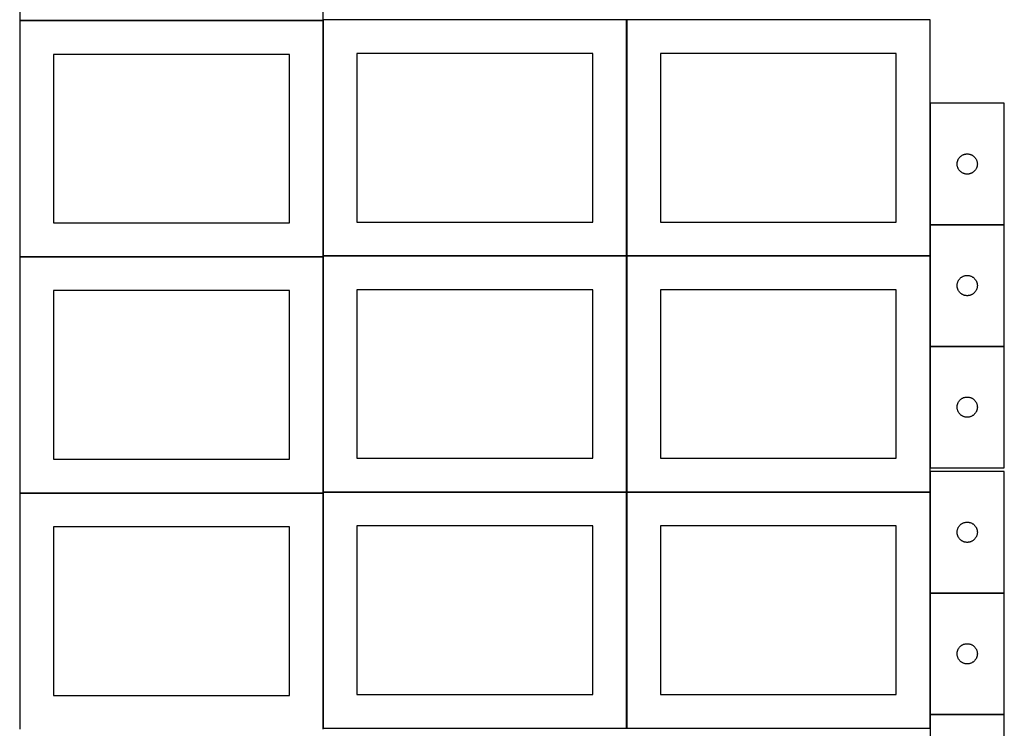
# Model space of a CAD drawing. Header units: millimetres. Extents: x 7 to 1493, y 8 to 2993.
# Tile 2 of 13: x 8 to 1468, y 710 to 1760. Entities that reach past the tile are written whole.
import ezdxf

# ---------------------------------------------------------------- set-up
doc = ezdxf.new("R2010")
doc.units = ezdxf.units.MM
doc.layers.add('COMMON', color=5, linetype='CONTINUOUS', true_color=0x0000ff)
doc.layers.add('CUT', color=7, linetype='CONTINUOUS', true_color=0x000000)

msp = doc.modelspace()

# ---------------------------------------------------------------- linework, layer by layer
at = {"layer": 'COMMON'}
for p, q in [((7.849575, 1758.749548), (457.849575, 1758.749548)), ((457.949575, 1758.649548), (457.949575, 1409.974327)), ((908.149576, 1759.974327), (908.149576, 1409.974327)), ((1358.349577, 1636.073405), (1358.349577, 1456.073405)), ((1358.349577, 1455.873404), (1358.349577, 1409.974327)), ((1358.449578, 1455.973404), (1468.449578, 1455.973404)), ((457.849575, 1408.549548), (7.849575, 1408.549548)), ((457.949576, 1059.774326), (457.949576, 1408.449547)), ((458.049576, 1409.874326), (908.049576, 1409.874326)), ((908.149576, 1409.774326), (908.149576, 1059.774326)), ((908.249577, 1409.874326), (1358.249577, 1409.874326)), ((1358.349577, 1409.774326), (1358.349577, 1275.873404)), ((1358.349577, 1275.673403), (1358.349577, 1095.673403)), ((1358.449578, 1275.773403), (1468.449578, 1275.773403)), ((1358.349577, 1090.174346), (1358.349577, 1059.774326)), ((7.849575, 1058.349546), (457.849575, 1058.349546)), ((457.949575, 1058.249546), (457.949575, 709.574325)), ((908.049576, 1059.674326), (458.049576, 1059.674326)), ((908.149576, 1059.574325), (908.149576, 709.574325)), ((1358.249577, 1059.674326), (908.249577, 1059.674326)), ((1358.349577, 1059.574325), (1358.349577, 910.174346)), ((1358.349577, 909.974345), (1358.349577, 729.974345)), ((1358.449578, 910.074345), (1468.449578, 910.074345)), ((1358.349577, 729.774344), (1358.349577, 709.574325)), ((1358.449578, 729.874344), (1468.449578, 729.874344))]:
    msp.add_line(p, q, dxfattribs=at)
at = {"layer": 'CUT'}
for p, q in [((7.849575, 2108.849549), (7.849575, 1758.849549)), ((457.849575, 1758.849549), (457.849575, 2108.849549)), ((7.849575, 1758.849549), (457.849575, 1758.849549)), ((457.849575, 1758.649548), (7.849575, 1758.649548)), ((7.849575, 1758.649548), (7.849575, 1408.649548)), ((457.849575, 1408.649548), (457.849575, 1758.649548)), ((908.049576, 1759.974327), (458.049576, 1759.974327)), ((458.049576, 1759.974327), (458.049576, 1409.974327)), ((908.049576, 1409.974327), (908.049576, 1759.974327)), ((1358.249577, 1759.974327), (908.249577, 1759.974327)), ((908.249577, 1759.974327), (908.249577, 1409.974327)), ((1358.249577, 1409.974327), (1358.249577, 1759.974327)), ((858.049576, 1709.974327), (508.049576, 1709.974327)), ((508.049576, 1709.974327), (508.049576, 1459.974327)), ((858.049576, 1459.974327), (858.049576, 1709.974327)), ((1308.249577, 1709.974327), (958.249577, 1709.974327)), ((958.249577, 1709.974327), (958.249577, 1459.974327)), ((1308.249577, 1459.974327), (1308.249577, 1709.974327)), ((407.849575, 1708.649548), (57.849575, 1708.649548)), ((57.849575, 1708.649548), (57.849575, 1458.649548)), ((407.849575, 1458.649548), (407.849575, 1708.649548)), ((1468.449578, 1636.073405), (1358.449578, 1636.073405)), ((1358.449578, 1636.073405), (1358.449578, 1456.073405)), ((1468.449578, 1456.073405), (1468.449578, 1636.073405)), ((1398.573738, 1547.99938), (1398.692609, 1548.762616)), ((1398.692609, 1548.762616), (1398.850612, 1549.518721)), ((1398.850612, 1549.518721), (1399.04733, 1550.265689)), ((1399.04733, 1550.265689), (1399.282239, 1551.001541)), ((1399.282239, 1551.001541), (1399.554718, 1551.724323)), ((1399.554718, 1551.724323), (1399.864044, 1552.432121)), ((1399.864044, 1552.432121), (1400.209396, 1553.123056)), ((1400.209396, 1553.123056), (1400.589858, 1553.795297)), ((1400.589858, 1553.795297), (1401.004423, 1554.447061)), ((1401.004423, 1554.447061), (1401.451989, 1555.076619)), ((1401.451989, 1555.076619), (1401.931371, 1555.682303)), ((1401.931371, 1555.682303), (1402.441297, 1556.262505)), ((1402.441297, 1556.262505), (1402.980416, 1556.815688)), ((1402.980416, 1556.815688), (1403.547296, 1557.340384)), ((1403.547296, 1557.340384), (1404.140436, 1557.835202)), ((1404.140436, 1557.835202), (1404.758261, 1558.29883)), ((1404.758261, 1558.29883), (1405.399135, 1558.730038)), ((1405.399135, 1558.730038), (1406.061357, 1559.127683)), ((1406.061357, 1559.127683), (1406.743171, 1559.490711)), ((1406.743171, 1559.490711), (1407.442769, 1559.818158)), ((1407.442769, 1559.818158), (1408.158297, 1560.109157)), ((1408.158297, 1560.109157), (1408.887855, 1560.362936)), ((1408.887855, 1560.362936), (1409.629511, 1560.578821)), ((1409.629511, 1560.578821), (1410.381297, 1560.75624)), ((1410.381297, 1560.75624), (1411.141219, 1560.894723)), ((1411.141219, 1560.894723), (1411.907263, 1560.993903)), ((1411.907263, 1560.993903), (1412.677397, 1561.053516)), ((1412.677397, 1561.053516), (1413.449578, 1561.073405)), ((1413.449578, 1561.073405), (1414.221759, 1561.053516)), ((1414.221759, 1561.053516), (1414.991893, 1560.993903)), ((1414.991893, 1560.993903), (1415.757937, 1560.894723)), ((1415.757937, 1560.894723), (1416.517859, 1560.75624)), ((1416.517859, 1560.75624), (1417.269645, 1560.578821)), ((1417.269645, 1560.578821), (1418.0113, 1560.362936)), ((1418.0113, 1560.362936), (1418.740859, 1560.109157)), ((1418.740859, 1560.109157), (1419.456386, 1559.818158)), ((1419.456386, 1559.818158), (1420.155985, 1559.490711)), ((1420.155985, 1559.490711), (1420.837799, 1559.127683)), ((1420.837799, 1559.127683), (1421.500021, 1558.730038)), ((1421.500021, 1558.730038), (1422.140894, 1558.29883)), ((1422.140894, 1558.29883), (1422.75872, 1557.835202)), ((1422.75872, 1557.835202), (1423.35186, 1557.340384)), ((1423.35186, 1557.340384), (1423.91874, 1556.815688)), ((1423.91874, 1556.815688), (1424.457858, 1556.262505)), ((1424.457858, 1556.262505), (1424.967785, 1555.682303)), ((1424.967785, 1555.682303), (1425.447167, 1555.076619)), ((1425.447167, 1555.076619), (1425.894733, 1554.447061)), ((1425.894733, 1554.447061), (1426.309297, 1553.795297)), ((1426.309297, 1553.795297), (1426.68976, 1553.123056)), ((1426.68976, 1553.123056), (1427.035112, 1552.432121)), ((1427.035112, 1552.432121), (1427.344437, 1551.724323)), ((1427.344437, 1551.724323), (1427.616916, 1551.001541)), ((1427.616916, 1551.001541), (1427.851826, 1550.265689)), ((1427.851826, 1550.265689), (1428.048544, 1549.518721)), ((1428.048544, 1549.518721), (1428.206547, 1548.762616)), ((1428.206547, 1548.762616), (1428.325418, 1547.99938)), ((1398.454551, 1546.459624), (1398.494315, 1547.231037)), ((1398.454551, 1545.687186), (1398.454551, 1546.459624)), ((1398.494315, 1544.915773), (1398.454551, 1545.687186)), ((1398.494315, 1547.231037), (1398.573738, 1547.99938)), ((1398.573738, 1544.14743), (1398.494315, 1544.915773)), ((1398.692609, 1543.384193), (1398.573738, 1544.14743)), ((1398.850612, 1542.628089), (1398.692609, 1543.384193)), ((1399.04733, 1541.88112), (1398.850612, 1542.628089)), ((1399.282239, 1541.145269), (1399.04733, 1541.88112)), ((1399.554718, 1540.422486), (1399.282239, 1541.145269)), ((1399.864044, 1539.714689), (1399.554718, 1540.422486)), ((1400.209396, 1539.023754), (1399.864044, 1539.714689)), ((1400.589858, 1538.351513), (1400.209396, 1539.023754)), ((1401.004423, 1537.699749), (1400.589858, 1538.351513)), ((1401.451989, 1537.070191), (1401.004423, 1537.699749)), ((1401.931371, 1536.464507), (1401.451989, 1537.070191)), ((1402.441297, 1535.884305), (1401.931371, 1536.464507)), ((1402.980416, 1535.331122), (1402.441297, 1535.884305)), ((1403.547296, 1534.806426), (1402.980416, 1535.331122)), ((1404.140436, 1534.311608), (1403.547296, 1534.806426)), ((1404.758261, 1533.84798), (1404.140436, 1534.311608)), ((1405.399135, 1533.416771), (1404.758261, 1533.84798)), ((1422.140894, 1533.84798), (1421.500021, 1533.416771)), ((1422.75872, 1534.311608), (1422.140894, 1533.84798)), ((1423.35186, 1534.806426), (1422.75872, 1534.311608)), ((1423.91874, 1535.331122), (1423.35186, 1534.806426)), ((1424.457858, 1535.884305), (1423.91874, 1535.331122)), ((1424.967785, 1536.464507), (1424.457858, 1535.884305)), ((1425.447167, 1537.070191), (1424.967785, 1536.464507)), ((1425.894733, 1537.699749), (1425.447167, 1537.070191)), ((1426.309297, 1538.351513), (1425.894733, 1537.699749)), ((1426.68976, 1539.023754), (1426.309297, 1538.351513)), ((1427.035112, 1539.714689), (1426.68976, 1539.023754)), ((1427.344437, 1540.422486), (1427.035112, 1539.714689)), ((1427.616916, 1541.145269), (1427.344437, 1540.422486)), ((1427.851826, 1541.88112), (1427.616916, 1541.145269)), ((1428.048544, 1542.628089), (1427.851826, 1541.88112)), ((1428.206547, 1543.384193), (1428.048544, 1542.628089)), ((1428.325418, 1544.14743), (1428.206547, 1543.384193)), ((1428.325418, 1547.99938), (1428.404841, 1547.231037)), ((1428.404841, 1544.915773), (1428.325418, 1544.14743)), ((1428.404841, 1547.231037), (1428.444605, 1546.459624)), ((1428.444605, 1545.687186), (1428.404841, 1544.915773)), ((1428.444605, 1546.459624), (1428.444605, 1545.687186)), ((1406.061357, 1533.019126), (1405.399135, 1533.416771)), ((1406.743171, 1532.656099), (1406.061357, 1533.019126)), ((1407.442769, 1532.328651), (1406.743171, 1532.656099)), ((1408.158297, 1532.037653), (1407.442769, 1532.328651)), ((1408.887855, 1531.783874), (1408.158297, 1532.037653)), ((1409.629511, 1531.567989), (1408.887855, 1531.783874)), ((1410.381297, 1531.39057), (1409.629511, 1531.567989)), ((1411.141219, 1531.252086), (1410.381297, 1531.39057)), ((1411.907263, 1531.152907), (1411.141219, 1531.252086)), ((1412.677397, 1531.093294), (1411.907263, 1531.152907)), ((1413.449578, 1531.073405), (1412.677397, 1531.093294)), ((1414.221759, 1531.093294), (1413.449578, 1531.073405)), ((1414.991893, 1531.152907), (1414.221759, 1531.093294)), ((1415.757937, 1531.252086), (1414.991893, 1531.152907)), ((1416.517859, 1531.39057), (1415.757937, 1531.252086)), ((1417.269645, 1531.567989), (1416.517859, 1531.39057)), ((1418.0113, 1531.783874), (1417.269645, 1531.567989)), ((1418.740859, 1532.037653), (1418.0113, 1531.783874)), ((1419.456386, 1532.328651), (1418.740859, 1532.037653)), ((1420.155985, 1532.656099), (1419.456386, 1532.328651)), ((1420.837799, 1533.019126), (1420.155985, 1532.656099)), ((1421.500021, 1533.416771), (1420.837799, 1533.019126)), ((57.849575, 1458.649548), (407.849575, 1458.649548)), ((508.049576, 1459.974327), (858.049576, 1459.974327)), ((958.249577, 1459.974327), (1308.249577, 1459.974327)), ((1358.449578, 1456.073405), (1468.449578, 1456.073405)), ((1468.449578, 1455.873404), (1358.449578, 1455.873404)), ((1358.449578, 1455.873404), (1358.449578, 1275.873404)), ((1468.449578, 1275.873404), (1468.449578, 1455.873404)), ((7.849575, 1408.649548), (457.849575, 1408.649548)), ((457.849575, 1408.449547), (7.849575, 1408.449547)), ((7.849575, 1408.449547), (7.849575, 1058.449547)), ((457.849575, 1058.449547), (457.849575, 1408.449547)), ((458.049576, 1409.974327), (908.049576, 1409.974327)), ((908.049576, 1409.774326), (458.049576, 1409.774326)), ((458.049576, 1409.774326), (458.049576, 1059.774326)), ((908.049576, 1059.774326), (908.049576, 1409.774326)), ((908.249577, 1409.974327), (1358.249577, 1409.974327)), ((1358.249577, 1409.774326), (908.249577, 1409.774326)), ((908.249577, 1409.774326), (908.249577, 1059.774326)), ((1358.249577, 1059.774326), (1358.249577, 1409.774326)), ((1400.209396, 1372.923055), (1400.589858, 1373.595296)), ((1400.589858, 1373.595296), (1401.004423, 1374.24706)), ((1401.004423, 1374.24706), (1401.451989, 1374.876618)), ((1401.451989, 1374.876618), (1401.931371, 1375.482302)), ((1401.931371, 1375.482302), (1402.441297, 1376.062504)), ((1402.441297, 1376.062504), (1402.980416, 1376.615687)), ((1402.980416, 1376.615687), (1403.547296, 1377.140383)), ((1403.547296, 1377.140383), (1404.140436, 1377.635201)), ((1404.140436, 1377.635201), (1404.758261, 1378.098829)), ((1404.758261, 1378.098829), (1405.399135, 1378.530037)), ((1405.399135, 1378.530037), (1406.061357, 1378.927682)), ((1406.061357, 1378.927682), (1406.743171, 1379.29071)), ((1406.743171, 1379.29071), (1407.442769, 1379.618157)), ((1407.442769, 1379.618157), (1408.158297, 1379.909156)), ((1408.158297, 1379.909156), (1408.887855, 1380.162935)), ((1408.887855, 1380.162935), (1409.629511, 1380.37882)), ((1409.629511, 1380.37882), (1410.381297, 1380.556239)), ((1410.381297, 1380.556239), (1411.141219, 1380.694722)), ((1411.141219, 1380.694722), (1411.907263, 1380.793902)), ((1411.907263, 1380.793902), (1412.677397, 1380.853515)), ((1412.677397, 1380.853515), (1413.449578, 1380.873404)), ((1413.449578, 1380.873404), (1414.221759, 1380.853515)), ((1414.221759, 1380.853515), (1414.991893, 1380.793902)), ((1414.991893, 1380.793902), (1415.757937, 1380.694722)), ((1415.757937, 1380.694722), (1416.517859, 1380.556239)), ((1416.517859, 1380.556239), (1417.269645, 1380.37882)), ((1417.269645, 1380.37882), (1418.0113, 1380.162935)), ((1418.0113, 1380.162935), (1418.740859, 1379.909156)), ((1418.740859, 1379.909156), (1419.456386, 1379.618157)), ((1419.456386, 1379.618157), (1420.155985, 1379.29071)), ((1420.155985, 1379.29071), (1420.837799, 1378.927682)), ((1420.837799, 1378.927682), (1421.500021, 1378.530037)), ((1421.500021, 1378.530037), (1422.140894, 1378.098829)), ((1422.140894, 1378.098829), (1422.75872, 1377.635201)), ((1422.75872, 1377.635201), (1423.35186, 1377.140383)), ((1423.35186, 1377.140383), (1423.91874, 1376.615687)), ((1423.91874, 1376.615687), (1424.457858, 1376.062504)), ((1424.457858, 1376.062504), (1424.967785, 1375.482302)), ((1424.967785, 1375.482302), (1425.447167, 1374.876618)), ((1425.447167, 1374.876618), (1425.894733, 1374.24706)), ((1425.894733, 1374.24706), (1426.309297, 1373.595296)), ((1426.309297, 1373.595296), (1426.68976, 1372.923055)), ((407.849575, 1358.449547), (57.849575, 1358.449547)), ((57.849575, 1358.449547), (57.849575, 1108.449547)), ((407.849575, 1108.449547), (407.849575, 1358.449547)), ((858.049576, 1359.774326), (508.049576, 1359.774326)), ((508.049576, 1359.774326), (508.049576, 1109.774326)), ((858.049576, 1109.774326), (858.049576, 1359.774326)), ((1308.249577, 1359.774326), (958.249577, 1359.774326)), ((958.249577, 1359.774326), (958.249577, 1109.774326)), ((1308.249577, 1109.774326), (1308.249577, 1359.774326)), ((1398.454551, 1366.259623), (1398.494315, 1367.031036)), ((1398.454551, 1365.487185), (1398.454551, 1366.259623)), ((1398.494315, 1364.715772), (1398.454551, 1365.487185)), ((1398.494315, 1367.031036), (1398.573738, 1367.799379)), ((1398.573738, 1363.947429), (1398.494315, 1364.715772)), ((1398.573738, 1367.799379), (1398.692609, 1368.562615)), ((1398.692609, 1363.184192), (1398.573738, 1363.947429)), ((1398.692609, 1368.562615), (1398.850612, 1369.31872)), ((1398.850612, 1362.428088), (1398.692609, 1363.184192)), ((1398.850612, 1369.31872), (1399.04733, 1370.065688)), ((1399.04733, 1361.681119), (1398.850612, 1362.428088)), ((1399.04733, 1370.065688), (1399.282239, 1370.80154)), ((1399.282239, 1360.945268), (1399.04733, 1361.681119)), ((1399.282239, 1370.80154), (1399.554718, 1371.524322)), ((1399.554718, 1360.222485), (1399.282239, 1360.945268)), ((1399.554718, 1371.524322), (1399.864044, 1372.23212)), ((1399.864044, 1359.514688), (1399.554718, 1360.222485)), ((1399.864044, 1372.23212), (1400.209396, 1372.923055)), ((1400.209396, 1358.823753), (1399.864044, 1359.514688)), ((1400.589858, 1358.151512), (1400.209396, 1358.823753)), ((1426.68976, 1358.823753), (1426.309297, 1358.151512)), ((1426.68976, 1372.923055), (1427.035112, 1372.23212)), ((1427.035112, 1359.514688), (1426.68976, 1358.823753)), ((1427.035112, 1372.23212), (1427.344437, 1371.524322)), ((1427.344437, 1360.222485), (1427.035112, 1359.514688)), ((1427.344437, 1371.524322), (1427.616916, 1370.80154)), ((1427.616916, 1360.945268), (1427.344437, 1360.222485)), ((1427.616916, 1370.80154), (1427.851826, 1370.065688)), ((1427.851826, 1361.681119), (1427.616916, 1360.945268)), ((1427.851826, 1370.065688), (1428.048544, 1369.31872)), ((1428.048544, 1362.428088), (1427.851826, 1361.681119)), ((1428.048544, 1369.31872), (1428.206547, 1368.562615)), ((1428.206547, 1363.184192), (1428.048544, 1362.428088)), ((1428.206547, 1368.562615), (1428.325418, 1367.799379)), ((1428.325418, 1363.947429), (1428.206547, 1363.184192)), ((1428.325418, 1367.799379), (1428.404841, 1367.031036)), ((1428.404841, 1364.715772), (1428.325418, 1363.947429)), ((1428.404841, 1367.031036), (1428.444605, 1366.259623)), ((1428.444605, 1365.487185), (1428.404841, 1364.715772)), ((1428.444605, 1366.259623), (1428.444605, 1365.487185)), ((1401.004423, 1357.499748), (1400.589858, 1358.151512)), ((1401.451989, 1356.87019), (1401.004423, 1357.499748)), ((1401.931371, 1356.264506), (1401.451989, 1356.87019)), ((1402.441297, 1355.684304), (1401.931371, 1356.264506)), ((1402.980416, 1355.131121), (1402.441297, 1355.684304)), ((1403.547296, 1354.606425), (1402.980416, 1355.131121)), ((1404.140436, 1354.111607), (1403.547296, 1354.606425)), ((1404.758261, 1353.647979), (1404.140436, 1354.111607)), ((1405.399135, 1353.21677), (1404.758261, 1353.647979)), ((1406.061357, 1352.819125), (1405.399135, 1353.21677)), ((1406.743171, 1352.456098), (1406.061357, 1352.819125)), ((1407.442769, 1352.12865), (1406.743171, 1352.456098)), ((1408.158297, 1351.837652), (1407.442769, 1352.12865)), ((1408.887855, 1351.583873), (1408.158297, 1351.837652)), ((1409.629511, 1351.367988), (1408.887855, 1351.583873)), ((1410.381297, 1351.190569), (1409.629511, 1351.367988)), ((1411.141219, 1351.052085), (1410.381297, 1351.190569)), ((1411.907263, 1350.952906), (1411.141219, 1351.052085)), ((1412.677397, 1350.893293), (1411.907263, 1350.952906)), ((1413.449578, 1350.873404), (1412.677397, 1350.893293)), ((1414.221759, 1350.893293), (1413.449578, 1350.873404)), ((1414.991893, 1350.952906), (1414.221759, 1350.893293)), ((1415.757937, 1351.052085), (1414.991893, 1350.952906)), ((1416.517859, 1351.190569), (1415.757937, 1351.052085)), ((1417.269645, 1351.367988), (1416.517859, 1351.190569)), ((1418.0113, 1351.583873), (1417.269645, 1351.367988)), ((1418.740859, 1351.837652), (1418.0113, 1351.583873)), ((1419.456386, 1352.12865), (1418.740859, 1351.837652)), ((1420.155985, 1352.456098), (1419.456386, 1352.12865)), ((1420.837799, 1352.819125), (1420.155985, 1352.456098)), ((1421.500021, 1353.21677), (1420.837799, 1352.819125)), ((1422.140894, 1353.647979), (1421.500021, 1353.21677)), ((1422.75872, 1354.111607), (1422.140894, 1353.647979)), ((1423.35186, 1354.606425), (1422.75872, 1354.111607)), ((1423.91874, 1355.131121), (1423.35186, 1354.606425)), ((1424.457858, 1355.684304), (1423.91874, 1355.131121)), ((1424.967785, 1356.264506), (1424.457858, 1355.684304)), ((1425.447167, 1356.87019), (1424.967785, 1356.264506)), ((1425.894733, 1357.499748), (1425.447167, 1356.87019)), ((1426.309297, 1358.151512), (1425.894733, 1357.499748)), ((1358.449578, 1275.873404), (1468.449578, 1275.873404)), ((1468.449578, 1275.673403), (1358.449578, 1275.673403)), ((1358.449578, 1275.673403), (1358.449578, 1095.673403)), ((1468.449578, 1095.673403), (1468.449578, 1275.673403)), ((1404.140436, 1197.4352), (1404.758261, 1197.898828)), ((1404.758261, 1197.898828), (1405.399135, 1198.330036)), ((1405.399135, 1198.330036), (1406.061357, 1198.727681)), ((1406.061357, 1198.727681), (1406.743171, 1199.090709)), ((1406.743171, 1199.090709), (1407.442769, 1199.418156)), ((1407.442769, 1199.418156), (1408.158297, 1199.709155)), ((1408.158297, 1199.709155), (1408.887855, 1199.962934)), ((1408.887855, 1199.962934), (1409.629511, 1200.178819)), ((1409.629511, 1200.178819), (1410.381297, 1200.356238)), ((1410.381297, 1200.356238), (1411.141219, 1200.494721)), ((1411.141219, 1200.494721), (1411.907263, 1200.593901)), ((1411.907263, 1200.593901), (1412.677397, 1200.653514)), ((1412.677397, 1200.653514), (1413.449578, 1200.673403)), ((1413.449578, 1200.673403), (1414.221759, 1200.653514)), ((1414.221759, 1200.653514), (1414.991893, 1200.593901)), ((1414.991893, 1200.593901), (1415.757937, 1200.494721)), ((1415.757937, 1200.494721), (1416.517859, 1200.356238)), ((1416.517859, 1200.356238), (1417.269645, 1200.178819)), ((1417.269645, 1200.178819), (1418.0113, 1199.962934)), ((1418.0113, 1199.962934), (1418.740859, 1199.709155)), ((1418.740859, 1199.709155), (1419.456386, 1199.418156)), ((1419.456386, 1199.418156), (1420.155985, 1199.090709)), ((1420.155985, 1199.090709), (1420.837799, 1198.727681)), ((1420.837799, 1198.727681), (1421.500021, 1198.330036)), ((1421.500021, 1198.330036), (1422.140894, 1197.898828)), ((1422.140894, 1197.898828), (1422.75872, 1197.4352)), ((1398.454551, 1186.059622), (1398.494315, 1186.831035)), ((1398.454551, 1185.287184), (1398.454551, 1186.059622)), ((1398.494315, 1184.515771), (1398.454551, 1185.287184)), ((1398.494315, 1186.831035), (1398.573738, 1187.599378)), ((1398.573738, 1183.747428), (1398.494315, 1184.515771)), ((1398.573738, 1187.599378), (1398.692609, 1188.362614)), ((1398.692609, 1182.984191), (1398.573738, 1183.747428)), ((1398.692609, 1188.362614), (1398.850612, 1189.118719)), ((1398.850612, 1189.118719), (1399.04733, 1189.865687)), ((1399.04733, 1189.865687), (1399.282239, 1190.601539)), ((1399.282239, 1190.601539), (1399.554718, 1191.324321)), ((1399.554718, 1191.324321), (1399.864044, 1192.032119)), ((1399.864044, 1192.032119), (1400.209396, 1192.723054)), ((1400.209396, 1192.723054), (1400.589858, 1193.395295)), ((1400.589858, 1193.395295), (1401.004423, 1194.047059)), ((1401.004423, 1194.047059), (1401.451989, 1194.676617)), ((1401.451989, 1194.676617), (1401.931371, 1195.282301)), ((1401.931371, 1195.282301), (1402.441297, 1195.862503)), ((1402.441297, 1195.862503), (1402.980416, 1196.415686)), ((1402.980416, 1196.415686), (1403.547296, 1196.940382)), ((1403.547296, 1196.940382), (1404.140436, 1197.4352)), ((1422.75872, 1197.4352), (1423.35186, 1196.940382)), ((1423.35186, 1196.940382), (1423.91874, 1196.415686)), ((1423.91874, 1196.415686), (1424.457858, 1195.862503)), ((1424.457858, 1195.862503), (1424.967785, 1195.282301)), ((1424.967785, 1195.282301), (1425.447167, 1194.676617)), ((1425.447167, 1194.676617), (1425.894733, 1194.047059)), ((1425.894733, 1194.047059), (1426.309297, 1193.395295)), ((1426.309297, 1193.395295), (1426.68976, 1192.723054)), ((1426.68976, 1192.723054), (1427.035112, 1192.032119)), ((1427.035112, 1192.032119), (1427.344437, 1191.324321)), ((1427.344437, 1191.324321), (1427.616916, 1190.601539)), ((1427.616916, 1190.601539), (1427.851826, 1189.865687)), ((1427.851826, 1189.865687), (1428.048544, 1189.118719)), ((1428.048544, 1189.118719), (1428.206547, 1188.362614)), ((1428.206547, 1188.362614), (1428.325418, 1187.599378)), ((1428.325418, 1183.747428), (1428.206547, 1182.984191)), ((1428.325418, 1187.599378), (1428.404841, 1186.831035)), ((1428.404841, 1184.515771), (1428.325418, 1183.747428)), ((1428.404841, 1186.831035), (1428.444605, 1186.059622)), ((1428.444605, 1185.287184), (1428.404841, 1184.515771)), ((1428.444605, 1186.059622), (1428.444605, 1185.287184)), ((1398.850612, 1182.228087), (1398.692609, 1182.984191)), ((1399.04733, 1181.481118), (1398.850612, 1182.228087)), ((1399.282239, 1180.745267), (1399.04733, 1181.481118)), ((1399.554718, 1180.022484), (1399.282239, 1180.745267)), ((1399.864044, 1179.314687), (1399.554718, 1180.022484)), ((1400.209396, 1178.623752), (1399.864044, 1179.314687)), ((1400.589858, 1177.951511), (1400.209396, 1178.623752)), ((1401.004423, 1177.299747), (1400.589858, 1177.951511)), ((1401.451989, 1176.670189), (1401.004423, 1177.299747)), ((1401.931371, 1176.064505), (1401.451989, 1176.670189)), ((1402.441297, 1175.484303), (1401.931371, 1176.064505)), ((1402.980416, 1174.93112), (1402.441297, 1175.484303)), ((1403.547296, 1174.406424), (1402.980416, 1174.93112)), ((1404.140436, 1173.911606), (1403.547296, 1174.406424)), ((1404.758261, 1173.447978), (1404.140436, 1173.911606)), ((1405.399135, 1173.016769), (1404.758261, 1173.447978)), ((1406.061357, 1172.619124), (1405.399135, 1173.016769)), ((1406.743171, 1172.256097), (1406.061357, 1172.619124)), ((1407.442769, 1171.928649), (1406.743171, 1172.256097)), ((1408.158297, 1171.637651), (1407.442769, 1171.928649)), ((1408.887855, 1171.383872), (1408.158297, 1171.637651)), ((1409.629511, 1171.167987), (1408.887855, 1171.383872)), ((1410.381297, 1170.990568), (1409.629511, 1171.167987)), ((1411.141219, 1170.852084), (1410.381297, 1170.990568)), ((1411.907263, 1170.752905), (1411.141219, 1170.852084)), ((1412.677397, 1170.693292), (1411.907263, 1170.752905)), ((1413.449578, 1170.673403), (1412.677397, 1170.693292)), ((1414.221759, 1170.693292), (1413.449578, 1170.673403)), ((1414.991893, 1170.752905), (1414.221759, 1170.693292)), ((1415.757937, 1170.852084), (1414.991893, 1170.752905)), ((1416.517859, 1170.990568), (1415.757937, 1170.852084)), ((1417.269645, 1171.167987), (1416.517859, 1170.990568)), ((1418.0113, 1171.383872), (1417.269645, 1171.167987)), ((1418.740859, 1171.637651), (1418.0113, 1171.383872)), ((1419.456386, 1171.928649), (1418.740859, 1171.637651)), ((1420.155985, 1172.256097), (1419.456386, 1171.928649)), ((1420.837799, 1172.619124), (1420.155985, 1172.256097)), ((1421.500021, 1173.016769), (1420.837799, 1172.619124)), ((1422.140894, 1173.447978), (1421.500021, 1173.016769)), ((1422.75872, 1173.911606), (1422.140894, 1173.447978)), ((1423.35186, 1174.406424), (1422.75872, 1173.911606)), ((1423.91874, 1174.93112), (1423.35186, 1174.406424)), ((1424.457858, 1175.484303), (1423.91874, 1174.93112)), ((1424.967785, 1176.064505), (1424.457858, 1175.484303)), ((1425.447167, 1176.670189), (1424.967785, 1176.064505)), ((1425.894733, 1177.299747), (1425.447167, 1176.670189)), ((1426.309297, 1177.951511), (1425.894733, 1177.299747)), ((1426.68976, 1178.623752), (1426.309297, 1177.951511)), ((1427.035112, 1179.314687), (1426.68976, 1178.623752)), ((1427.344437, 1180.022484), (1427.035112, 1179.314687)), ((1427.616916, 1180.745267), (1427.344437, 1180.022484)), ((1427.851826, 1181.481118), (1427.616916, 1180.745267)), ((1428.048544, 1182.228087), (1427.851826, 1181.481118)), ((1428.206547, 1182.984191), (1428.048544, 1182.228087)), ((57.849575, 1108.449547), (407.849575, 1108.449547)), ((508.049576, 1109.774326), (858.049576, 1109.774326)), ((958.249577, 1109.774326), (1308.249577, 1109.774326)), ((1358.449578, 1095.673403), (1468.449578, 1095.673403)), ((1468.449578, 1090.174346), (1358.449578, 1090.174346)), ((1358.449578, 1090.174346), (1358.449578, 910.174346)), ((1468.449578, 910.174346), (1468.449578, 1090.174346)), ((7.849575, 1058.449547), (457.849575, 1058.449547)), ((457.849575, 1058.249546), (7.849575, 1058.249546)), ((7.849575, 1058.249546), (7.849575, 708.249546)), ((457.849575, 708.249546), (457.849575, 1058.249546)), ((458.049576, 1059.774326), (908.049576, 1059.774326)), ((908.049576, 1059.574325), (458.049576, 1059.574325)), ((458.049576, 1059.574325), (458.049576, 709.574325)), ((908.049576, 709.574325), (908.049576, 1059.574325)), ((908.249577, 1059.774326), (1358.249577, 1059.774326)), ((1358.249577, 1059.574325), (908.249577, 1059.574325)), ((908.249577, 1059.574325), (908.249577, 709.574325)), ((1358.249577, 709.574325), (1358.249577, 1059.574325)), ((407.849575, 1008.249546), (57.849575, 1008.249546)), ((57.849575, 1008.249546), (57.849575, 758.249546)), ((407.849575, 758.249546), (407.849575, 1008.249546)), ((858.049576, 1009.574325), (508.049576, 1009.574325)), ((508.049576, 1009.574325), (508.049576, 759.574325)), ((858.049576, 759.574325), (858.049576, 1009.574325)), ((1308.249577, 1009.574325), (958.249577, 1009.574325)), ((958.249577, 1009.574325), (958.249577, 759.574325)), ((1308.249577, 759.574325), (1308.249577, 1009.574325)), ((1400.209396, 1007.223997), (1400.589858, 1007.896238)), ((1400.589858, 1007.896238), (1401.004423, 1008.548002)), ((1401.004423, 1008.548002), (1401.451989, 1009.17756)), ((1401.451989, 1009.17756), (1401.931371, 1009.783243)), ((1401.931371, 1009.783243), (1402.441297, 1010.363446)), ((1402.441297, 1010.363446), (1402.980416, 1010.916629)), ((1402.980416, 1010.916629), (1403.547296, 1011.441325)), ((1403.547296, 1011.441325), (1404.140436, 1011.936143)), ((1404.140436, 1011.936143), (1404.758261, 1012.399771)), ((1404.758261, 1012.399771), (1405.399135, 1012.830979)), ((1405.399135, 1012.830979), (1406.061357, 1013.228624)), ((1406.061357, 1013.228624), (1406.743171, 1013.591652)), ((1406.743171, 1013.591652), (1407.442769, 1013.919099)), ((1407.442769, 1013.919099), (1408.158297, 1014.210098)), ((1408.158297, 1014.210098), (1408.887855, 1014.463877)), ((1408.887855, 1014.463877), (1409.629511, 1014.679762)), ((1409.629511, 1014.679762), (1410.381297, 1014.857181)), ((1410.381297, 1014.857181), (1411.141219, 1014.995664)), ((1411.141219, 1014.995664), (1411.907263, 1015.094844)), ((1411.907263, 1015.094844), (1412.677397, 1015.154457)), ((1412.677397, 1015.154457), (1413.449578, 1015.174346)), ((1413.449578, 1015.174346), (1414.221759, 1015.154457)), ((1414.221759, 1015.154457), (1414.991893, 1015.094844)), ((1414.991893, 1015.094844), (1415.757937, 1014.995664)), ((1415.757937, 1014.995664), (1416.517859, 1014.857181)), ((1416.517859, 1014.857181), (1417.269645, 1014.679762)), ((1417.269645, 1014.679762), (1418.0113, 1014.463877)), ((1418.0113, 1014.463877), (1418.740859, 1014.210098)), ((1418.740859, 1014.210098), (1419.456386, 1013.919099)), ((1419.456386, 1013.919099), (1420.155985, 1013.591652)), ((1420.155985, 1013.591652), (1420.837799, 1013.228624)), ((1420.837799, 1013.228624), (1421.500021, 1012.830979)), ((1421.500021, 1012.830979), (1422.140894, 1012.399771)), ((1422.140894, 1012.399771), (1422.75872, 1011.936143)), ((1422.75872, 1011.936143), (1423.35186, 1011.441325)), ((1423.35186, 1011.441325), (1423.91874, 1010.916629)), ((1423.91874, 1010.916629), (1424.457858, 1010.363446)), ((1424.457858, 1010.363446), (1424.967785, 1009.783243)), ((1424.967785, 1009.783243), (1425.447167, 1009.17756)), ((1425.447167, 1009.17756), (1425.894733, 1008.548002)), ((1425.894733, 1008.548002), (1426.309297, 1007.896238)), ((1426.309297, 1007.896238), (1426.68976, 1007.223997)), ((1398.454551, 1000.560565), (1398.494315, 1001.331978)), ((1398.454551, 999.788127), (1398.454551, 1000.560565)), ((1398.494315, 999.016714), (1398.454551, 999.788127)), ((1398.494315, 1001.331978), (1398.573738, 1002.100321)), ((1398.573738, 998.24837), (1398.494315, 999.016714)), ((1398.573738, 1002.100321), (1398.692609, 1002.863557)), ((1398.692609, 997.485134), (1398.573738, 998.24837)), ((1398.692609, 1002.863557), (1398.850612, 1003.619662)), ((1398.850612, 996.72903), (1398.692609, 997.485134)), ((1398.850612, 1003.619662), (1399.04733, 1004.36663)), ((1399.04733, 995.982061), (1398.850612, 996.72903)), ((1399.04733, 1004.36663), (1399.282239, 1005.102482)), ((1399.282239, 995.24621), (1399.04733, 995.982061)), ((1399.282239, 1005.102482), (1399.554718, 1005.825264)), ((1399.554718, 994.523427), (1399.282239, 995.24621)), ((1399.554718, 1005.825264), (1399.864044, 1006.533062)), ((1399.864044, 993.81563), (1399.554718, 994.523427)), ((1399.864044, 1006.533062), (1400.209396, 1007.223997)), ((1400.209396, 993.124695), (1399.864044, 993.81563)), ((1426.68976, 1007.223997), (1427.035112, 1006.533062)), ((1427.035112, 993.81563), (1426.68976, 993.124695)), ((1427.035112, 1006.533062), (1427.344437, 1005.825264)), ((1427.344437, 994.523427), (1427.035112, 993.81563)), ((1427.344437, 1005.825264), (1427.616916, 1005.102482)), ((1427.616916, 995.24621), (1427.344437, 994.523427)), ((1427.616916, 1005.102482), (1427.851826, 1004.36663)), ((1427.851826, 995.982061), (1427.616916, 995.24621)), ((1427.851826, 1004.36663), (1428.048544, 1003.619662)), ((1428.048544, 996.72903), (1427.851826, 995.982061)), ((1428.048544, 1003.619662), (1428.206547, 1002.863557)), ((1428.206547, 997.485134), (1428.048544, 996.72903)), ((1428.206547, 1002.863557), (1428.325418, 1002.100321)), ((1428.325418, 998.24837), (1428.206547, 997.485134)), ((1428.325418, 1002.100321), (1428.404841, 1001.331978)), ((1428.404841, 999.016714), (1428.325418, 998.24837)), ((1428.404841, 1001.331978), (1428.444605, 1000.560565)), ((1428.444605, 999.788127), (1428.404841, 999.016714)), ((1428.444605, 1000.560565), (1428.444605, 999.788127)), ((1400.589858, 992.452454), (1400.209396, 993.124695)), ((1401.004423, 991.80069), (1400.589858, 992.452454)), ((1401.451989, 991.171132), (1401.004423, 991.80069)), ((1401.931371, 990.565448), (1401.451989, 991.171132)), ((1402.441297, 989.985246), (1401.931371, 990.565448)), ((1402.980416, 989.432063), (1402.441297, 989.985246)), ((1403.547296, 988.907367), (1402.980416, 989.432063)), ((1404.140436, 988.412549), (1403.547296, 988.907367)), ((1404.758261, 987.948921), (1404.140436, 988.412549)), ((1405.399135, 987.517712), (1404.758261, 987.948921)), ((1406.061357, 987.120067), (1405.399135, 987.517712)), ((1406.743171, 986.75704), (1406.061357, 987.120067)), ((1407.442769, 986.429592), (1406.743171, 986.75704)), ((1408.158297, 986.138594), (1407.442769, 986.429592)), ((1408.887855, 985.884815), (1408.158297, 986.138594)), ((1409.629511, 985.66893), (1408.887855, 985.884815)), ((1410.381297, 985.491511), (1409.629511, 985.66893)), ((1411.141219, 985.353027), (1410.381297, 985.491511)), ((1411.907263, 985.253848), (1411.141219, 985.353027)), ((1412.677397, 985.194234), (1411.907263, 985.253848)), ((1413.449578, 985.174346), (1412.677397, 985.194234)), ((1414.221759, 985.194234), (1413.449578, 985.174346)), ((1414.991893, 985.253848), (1414.221759, 985.194234)), ((1415.757937, 985.353027), (1414.991893, 985.253848)), ((1416.517859, 985.491511), (1415.757937, 985.353027)), ((1417.269645, 985.66893), (1416.517859, 985.491511)), ((1418.0113, 985.884815), (1417.269645, 985.66893)), ((1418.740859, 986.138594), (1418.0113, 985.884815)), ((1419.456386, 986.429592), (1418.740859, 986.138594)), ((1420.155985, 986.75704), (1419.456386, 986.429592)), ((1420.837799, 987.120067), (1420.155985, 986.75704)), ((1421.500021, 987.517712), (1420.837799, 987.120067)), ((1422.140894, 987.948921), (1421.500021, 987.517712)), ((1422.75872, 988.412549), (1422.140894, 987.948921)), ((1423.35186, 988.907367), (1422.75872, 988.412549)), ((1423.91874, 989.432063), (1423.35186, 988.907367)), ((1424.457858, 989.985246), (1423.91874, 989.432063)), ((1424.967785, 990.565448), (1424.457858, 989.985246)), ((1425.447167, 991.171132), (1424.967785, 990.565448)), ((1425.894733, 991.80069), (1425.447167, 991.171132)), ((1426.309297, 992.452454), (1425.894733, 991.80069)), ((1426.68976, 993.124695), (1426.309297, 992.452454)), ((1358.449578, 910.174346), (1468.449578, 910.174346)), ((1468.449578, 909.974345), (1358.449578, 909.974345)), ((1358.449578, 909.974345), (1358.449578, 729.974345)), ((1468.449578, 729.974345), (1468.449578, 909.974345)), ((1404.758261, 832.19977), (1405.399135, 832.630978)), ((1405.399135, 832.630978), (1406.061357, 833.028623)), ((1406.061357, 833.028623), (1406.743171, 833.391651)), ((1406.743171, 833.391651), (1407.442769, 833.719098)), ((1407.442769, 833.719098), (1408.158297, 834.010097)), ((1408.158297, 834.010097), (1408.887855, 834.263876)), ((1408.887855, 834.263876), (1409.629511, 834.479761)), ((1409.629511, 834.479761), (1410.381297, 834.65718)), ((1410.381297, 834.65718), (1411.141219, 834.795663)), ((1411.141219, 834.795663), (1411.907263, 834.894843)), ((1411.907263, 834.894843), (1412.677397, 834.954456)), ((1412.677397, 834.954456), (1413.449578, 834.974345)), ((1413.449578, 834.974345), (1414.221759, 834.954456)), ((1414.221759, 834.954456), (1414.991893, 834.894843)), ((1414.991893, 834.894843), (1415.757937, 834.795663)), ((1415.757937, 834.795663), (1416.517859, 834.65718)), ((1416.517859, 834.65718), (1417.269645, 834.479761)), ((1417.269645, 834.479761), (1418.0113, 834.263876)), ((1418.0113, 834.263876), (1418.740859, 834.010097)), ((1418.740859, 834.010097), (1419.456386, 833.719098)), ((1419.456386, 833.719098), (1420.155985, 833.391651)), ((1420.155985, 833.391651), (1420.837799, 833.028623)), ((1420.837799, 833.028623), (1421.500021, 832.630978)), ((1421.500021, 832.630978), (1422.140894, 832.19977)), ((1398.454551, 820.360564), (1398.494315, 821.131977)), ((1398.454551, 819.588126), (1398.454551, 820.360564)), ((1398.494315, 818.816713), (1398.454551, 819.588126)), ((1398.494315, 821.131977), (1398.573738, 821.90032)), ((1398.573738, 818.048369), (1398.494315, 818.816713)), ((1398.573738, 821.90032), (1398.692609, 822.663556)), ((1398.692609, 817.285133), (1398.573738, 818.048369)), ((1398.692609, 822.663556), (1398.850612, 823.419661)), ((1398.850612, 823.419661), (1399.04733, 824.166629)), ((1399.04733, 824.166629), (1399.282239, 824.902481)), ((1399.282239, 824.902481), (1399.554718, 825.625263)), ((1399.554718, 825.625263), (1399.864044, 826.333061)), ((1399.864044, 826.333061), (1400.209396, 827.023996)), ((1400.209396, 827.023996), (1400.589858, 827.696237)), ((1400.589858, 827.696237), (1401.004423, 828.348001)), ((1401.004423, 828.348001), (1401.451989, 828.977559)), ((1401.451989, 828.977559), (1401.931371, 829.583242)), ((1401.931371, 829.583242), (1402.441297, 830.163445)), ((1402.441297, 830.163445), (1402.980416, 830.716628)), ((1402.980416, 830.716628), (1403.547296, 831.241324)), ((1403.547296, 831.241324), (1404.140436, 831.736142)), ((1404.140436, 831.736142), (1404.758261, 832.19977)), ((1422.140894, 832.19977), (1422.75872, 831.736142)), ((1422.75872, 831.736142), (1423.35186, 831.241324)), ((1423.35186, 831.241324), (1423.91874, 830.716628)), ((1423.91874, 830.716628), (1424.457858, 830.163445)), ((1424.457858, 830.163445), (1424.967785, 829.583242)), ((1424.967785, 829.583242), (1425.447167, 828.977559)), ((1425.447167, 828.977559), (1425.894733, 828.348001)), ((1425.894733, 828.348001), (1426.309297, 827.696237)), ((1426.309297, 827.696237), (1426.68976, 827.023996)), ((1426.68976, 827.023996), (1427.035112, 826.333061)), ((1427.035112, 826.333061), (1427.344437, 825.625263)), ((1427.344437, 825.625263), (1427.616916, 824.902481)), ((1427.616916, 824.902481), (1427.851826, 824.166629)), ((1427.851826, 824.166629), (1428.048544, 823.419661)), ((1428.048544, 823.419661), (1428.206547, 822.663556)), ((1428.206547, 822.663556), (1428.325418, 821.90032)), ((1428.325418, 818.048369), (1428.206547, 817.285133)), ((1428.325418, 821.90032), (1428.404841, 821.131977)), ((1428.404841, 818.816713), (1428.325418, 818.048369)), ((1428.404841, 821.131977), (1428.444605, 820.360564)), ((1428.444605, 819.588126), (1428.404841, 818.816713)), ((1428.444605, 820.360564), (1428.444605, 819.588126)), ((1398.850612, 816.529029), (1398.692609, 817.285133)), ((1399.04733, 815.78206), (1398.850612, 816.529029)), ((1399.282239, 815.046209), (1399.04733, 815.78206)), ((1399.554718, 814.323426), (1399.282239, 815.046209)), ((1399.864044, 813.615629), (1399.554718, 814.323426)), ((1400.209396, 812.924694), (1399.864044, 813.615629)), ((1400.589858, 812.252453), (1400.209396, 812.924694)), ((1401.004423, 811.600689), (1400.589858, 812.252453)), ((1401.451989, 810.971131), (1401.004423, 811.600689)), ((1401.931371, 810.365447), (1401.451989, 810.971131)), ((1402.441297, 809.785245), (1401.931371, 810.365447)), ((1402.980416, 809.232062), (1402.441297, 809.785245)), ((1403.547296, 808.707366), (1402.980416, 809.232062)), ((1404.140436, 808.212548), (1403.547296, 808.707366)), ((1404.758261, 807.74892), (1404.140436, 808.212548)), ((1405.399135, 807.317711), (1404.758261, 807.74892)), ((1406.061357, 806.920066), (1405.399135, 807.317711)), ((1406.743171, 806.557039), (1406.061357, 806.920066)), ((1407.442769, 806.229591), (1406.743171, 806.557039)), ((1408.158297, 805.938593), (1407.442769, 806.229591)), ((1408.887855, 805.684814), (1408.158297, 805.938593)), ((1409.629511, 805.468929), (1408.887855, 805.684814)), ((1410.381297, 805.29151), (1409.629511, 805.468929)), ((1411.141219, 805.153026), (1410.381297, 805.29151)), ((1411.907263, 805.053847), (1411.141219, 805.153026)), ((1412.677397, 804.994233), (1411.907263, 805.053847)), ((1413.449578, 804.974345), (1412.677397, 804.994233)), ((1414.221759, 804.994233), (1413.449578, 804.974345)), ((1414.991893, 805.053847), (1414.221759, 804.994233)), ((1415.757937, 805.153026), (1414.991893, 805.053847)), ((1416.517859, 805.29151), (1415.757937, 805.153026)), ((1417.269645, 805.468929), (1416.517859, 805.29151)), ((1418.0113, 805.684814), (1417.269645, 805.468929)), ((1418.740859, 805.938593), (1418.0113, 805.684814)), ((1419.456386, 806.229591), (1418.740859, 805.938593)), ((1420.155985, 806.557039), (1419.456386, 806.229591)), ((1420.837799, 806.920066), (1420.155985, 806.557039)), ((1421.500021, 807.317711), (1420.837799, 806.920066)), ((1422.140894, 807.74892), (1421.500021, 807.317711)), ((1422.75872, 808.212548), (1422.140894, 807.74892)), ((1423.35186, 808.707366), (1422.75872, 808.212548)), ((1423.91874, 809.232062), (1423.35186, 808.707366)), ((1424.457858, 809.785245), (1423.91874, 809.232062)), ((1424.967785, 810.365447), (1424.457858, 809.785245)), ((1425.447167, 810.971131), (1424.967785, 810.365447)), ((1425.894733, 811.600689), (1425.447167, 810.971131)), ((1426.309297, 812.252453), (1425.894733, 811.600689)), ((1426.68976, 812.924694), (1426.309297, 812.252453)), ((1427.035112, 813.615629), (1426.68976, 812.924694)), ((1427.344437, 814.323426), (1427.035112, 813.615629)), ((1427.616916, 815.046209), (1427.344437, 814.323426)), ((1427.851826, 815.78206), (1427.616916, 815.046209)), ((1428.048544, 816.529029), (1427.851826, 815.78206)), ((1428.206547, 817.285133), (1428.048544, 816.529029)), ((508.049576, 759.574325), (858.049576, 759.574325)), ((958.249577, 759.574325), (1308.249577, 759.574325)), ((57.849575, 758.249546), (407.849575, 758.249546)), ((1358.449578, 729.974345), (1468.449578, 729.974345)), ((1468.449578, 729.774344), (1358.449578, 729.774344)), ((1358.449578, 729.774344), (1358.449578, 549.774344)), ((1468.449578, 549.774344), (1468.449578, 729.774344)), ((458.049576, 709.574325), (908.049576, 709.574325)), ((908.249577, 709.574325), (1358.249577, 709.574325))]:
    msp.add_line(p, q, dxfattribs=at)

doc.saveas('drawing.dxf')
